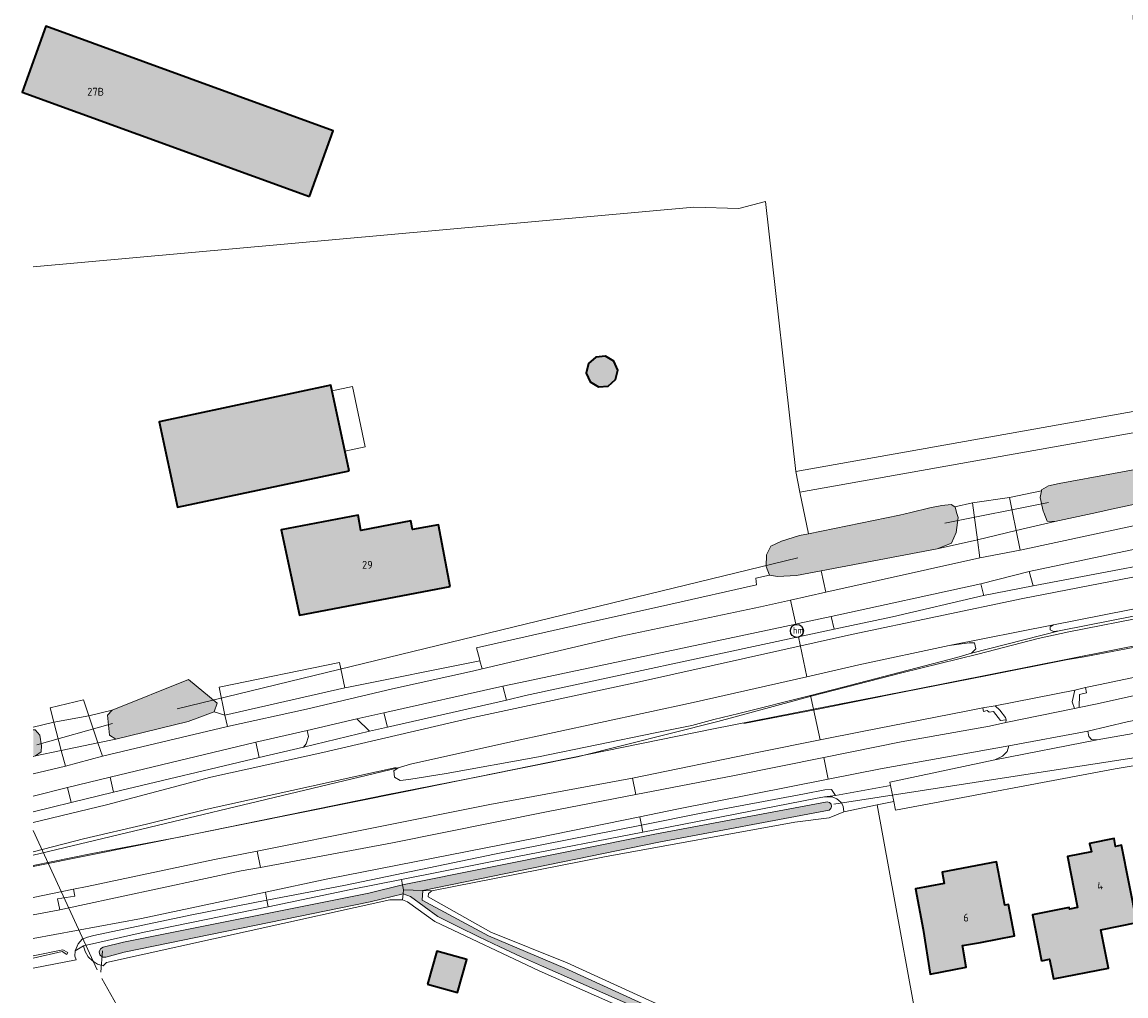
# Model space of a CAD drawing. Header units: metres. Extents: x 46249 to 49371, y 390656 to 391846.
# Tile 15 of 44: x 48129 to 48255, y 391445 to 391556. Entities that reach past the tile are written whole.
import ezdxf
from ezdxf.enums import TextEntityAlignment as Align

# ---------------------------------------------------------------- set-up
doc = ezdxf.new("R2010")
doc.units = ezdxf.units.M
for name, color, linetype, lineweight in [('B-WE-GR-GRAS_KRUIDENRIJK-G', 80, 'Continuous', 18), ('B-WE-GR-HAAG-G', 90, 'GR-HAAG1-SO', 13), ('B-WE-GR-HOUTWAL-G', 40, 'Continuous', 13), ('B-WE-IE-MEUBILAIR-S', 7, 'Continuous', 25), ('B-WE-KW-KUNSTWERK_DUIKER-G', 170, 'Continuous', 18), ('B-WE-OG-BEBOUWING-G', 7, 'Continuous', 35), ('B-WE-OG-BEBOUWING_HUISNUMMER-T18', 10, 'Continuous', 18), ('B-WE-OG-BEBOUWING_LUIFEL-G', 7, 'Continuous', 18), ('B-WE-OG-TERREIN_ERF-G', 7, 'Continuous', 18), ('B-WE-OG-TERREIN_OEVER-G', 7, 'Continuous', 18), ('B-WE-OG-WATER_SLOOT-G', 120, 'Continuous', 18), ('B-WE-VH-GESLOTENVERHARDING_ASFALT-G', 10, 'Continuous', 18), ('B-WE-VH-GESLOTENVERHARDING_BETON-G', 10, 'Continuous', 18), ('B-WE-VH-HALFVERHARDING_GRASBETONSTEEN-G', 130, 'Continuous', 18), ('B-WE-VH-OPENVERHARDING_BETONELEMENT-G', 90, 'Continuous', 18), ('B-WE-VH-OPENVERHARDING_BETONSTRAATSTEEN-G', 90, 'Continuous', 18), ('B-WE-VH-OPENVERHARDING_STRAATBAKSTEEN-G', 90, 'Continuous', 18), ('B-WE-VW-MARKERING-G', 7, 'Continuous', 18)]:
    doc.layers.add(name, color=color, linetype=linetype, lineweight=lineweight)
doc.layers.add('B-WE-OG-BEBOUWING-V', color=7, linetype='Continuous', lineweight=18, true_color=0xd46868)
doc.layers.add('B-WE-OG-WATER_SLOOT-V', color=7, linetype='Continuous', lineweight=18, true_color=0x99cae9)
doc.styles.add('NLCS-ISO', font='NLCS-ISO.ttf')
doc.styles.add('NLCS-ISO-ANNOTATIEF-T18', font='NLCS-ISO.ttf', dxfattribs={"height": 1.8})
doc.linetypes.add('GR-HAAG1-SO', pattern='A,6,[176,NLCS.SHX,S=0.125,R=0,X=0,Y=0],-2', length=8)

# ---------------------------------------------------------------- blocks, each defined once
blk = doc.blocks.new('SIE-MEUBILAIR_PAAL_HECTOMETER-SO')
blk.add_circle((0, 0), 0.75)
at = {"style": 'NLCS-ISO'}
blk.add_text('hm', height=0.75, dxfattribs=at).set_placement((0.16, 0.07), align=Align.MIDDLE_CENTER)

msp = doc.modelspace()

# ---------------------------------------------------------------- hatches: boundary and pattern name
at = {"layer": 'B-WE-OG-BEBOUWING-V'}
for points in [[(48161.81, 391536.221), (48164.542, 391543.723), (48131.607, 391555.743), (48128.905, 391548.167)], [(48194.918, 391514.383), (48196.032, 391514.487), (48196.873, 391515.225), (48197.119, 391516.317), (48196.676, 391517.344), (48195.714, 391517.916), (48194.6, 391517.812), (48193.759, 391517.074), (48193.514, 391515.982), (48193.956, 391514.955)], [(48166.358, 391504.788), (48164.284, 391514.572), (48144.618, 391510.403), (48146.692, 391500.62)], [(48177.92, 391491.51), (48176.58, 391498.6), (48173.63, 391498.04), (48173.44, 391499.03), (48167.72, 391497.93), (48167.38, 391499.71), (48158.59, 391498.03), (48160.67, 391488.22)], [(48245.651, 391448.627), (48246.59, 391448.812), (48246.885, 391447.318), (48247.037, 391446.546), (48253.323, 391447.787), (48252.454, 391452.19), (48256.58, 391453.004), (48254.828, 391461.881), (48254.136, 391461.744), (48253.961, 391462.631), (48251.172, 391462.08), (48251.365, 391461.106), (48248.628, 391460.566), (48249.779, 391454.739), (48248.859, 391454.557), (48248.822, 391454.745), (48244.608, 391453.913)], [(48232.113, 391452.229), (48232.916, 391447.089), (48237.047, 391447.901), (48236.623, 391450.373), (48238.669, 391450.729), (48242.578, 391451.476), (48241.889, 391455.085), (48241.453, 391455.002), (48240.503, 391459.982), (48234.271, 391458.792), (48234.519, 391457.49), (48231.229, 391456.862)], [(48175.333, 391445.96), (48178.784, 391444.993), (48179.844, 391448.775), (48176.392, 391449.741)]]:
    msp.add_hatch(color=256, dxfattribs=at).paths.add_polyline_path(points)
at = {"layer": 'B-WE-OG-WATER_SLOOT-V'}
for points in [[(48265.001, 391503.297), (48264.889, 391504.72), (48264.774, 391506.021), (48264.506, 391506.408), (48264.016, 391506.355), (48260.122, 391505.597), (48247.687, 391503.311), (48246.46, 391503.072), (48245.672, 391502.582), (48245.654, 391502.479), (48245.519, 391501.714), (48245.859, 391500.164), (48245.923, 391500), (48246.312, 391498.995), (48247.198, 391498.964), (48251.992, 391500), (48253.672, 391500.363), (48263.52, 391502.482), (48264.61, 391502.769)], [(48235.746, 391500.643), (48235.296, 391500.9), (48234.255, 391500.796), (48232.86, 391500.53), (48230.684, 391500), (48229.407, 391499.689), (48218.96, 391497.56), (48217.95, 391497.354), (48215.89, 391496.702), (48214.673, 391496.143), (48214.151, 391495.143), (48214.113, 391493.814), (48214.508, 391492.814), (48215.438, 391492.675), (48217.579, 391492.791), (48220.404, 391493.327), (48233.725, 391495.854), (48235.341, 391496.482), (48235.867, 391497.726), (48236.096, 391499.434), (48235.94, 391500), (48235.765, 391500.632)], [(48139.23, 391477.33), (48138.695, 391476.78), (48138.91, 391474.487), (48139.646, 391474.012), (48147.92, 391476.041), (48150.918, 391477.14), (48151.233, 391478.144), (48147.982, 391480.877)], [(48130.193, 391475.113), (48130.193, 391472.051), (48130.443, 391472.117), (48131.093, 391472.564), (48131.136, 391473.266), (48130.943, 391474.477), (48130.388, 391475.082)], [(48172.475, 391457.321), (48172.589, 391456.751), (48174.791, 391456.681), (48201.823, 391462.229), (48221.355, 391465.9), (48221.548, 391466.076), (48221.624, 391466.327), (48221.56, 391466.581), (48221.375, 391466.766), (48221.121, 391466.83), (48201.581, 391463.158)], [(48172.547, 391456.286), (48172.589, 391456.751), (48172.475, 391457.321), (48168.6, 391456.372), (48140.525, 391450.779), (48138.197, 391450.19), (48137.871, 391450.004), (48137.725, 391449.659), (48137.817, 391449.295), (48138.11, 391449.061), (48138.485, 391449.052), (48140.593, 391449.601), (48168.757, 391455.379)], [(48191.054, 391447.765), (48182.307, 391451.473), (48174.716, 391455.569), (48174.791, 391456.681), (48172.589, 391456.751), (48172.547, 391456.286), (48173.374, 391455.981), (48176.531, 391453.718), (48178.875, 391452.524), (48181.234, 391451.362), (48183.609, 391450.23), (48185.998, 391449.13), (48188.402, 391448.062), (48224.546, 391432.118), (48229.074, 391429.677), (48234.907, 391427.017), (48240.251, 391424.363), (48244.087, 391421.973), (48246.643, 391420.137), (48250.311, 391416.618), (48251.199, 391414.995), (48251.752, 391413.124), (48252.244, 391409.537), (48251.953, 391407.828), (48250.796, 391403.527), (48249.384, 391399.955), (48248.949, 391399.182), (48248.682, 391398.678), (48248.693, 391398.535), (48248.769, 391398.413), (48248.892, 391398.339), (48249.036, 391398.33), (48249.167, 391398.388), (48249.984, 391399.559), (48252.085, 391404.462), (48252.675, 391406.334), (48253.04, 391407.964), (48253.25, 391412.432), (48253.061, 391413.658), (48252.644, 391414.819), (48251.914, 391416.226), (48251.146, 391417.382), (48249.922, 391418.86), (48246.763, 391421.672), (48243.074, 391424.055), (48239.971, 391425.708), (48218.736, 391435.732), (48203.527, 391442.106)]]:
    msp.add_hatch(color=256, dxfattribs=at).paths.add_polyline_path(points)

# ---------------------------------------------------------------- linework, layer by layer
at = {"layer": 'B-WE-GR-GRAS_KRUIDENRIJK-G', "ltscale": 0.2, "flags": 128}
for points in [[(48217.507, 391504.688), (48217.985, 391502.343), (48259.36, 391509.717), (48258.925, 391512.07), (48217.507, 391504.688)], [(48247.198, 391498.964), (48242.772, 391497.929), (48243.228, 391495.671), (48263.109, 391499.953), (48263.296, 391500), (48274.667, 391502.852), (48275.241, 391503.316), (48275.252, 391503.927), (48275.018, 391504.527), (48274.193, 391504.557), (48268.032, 391502.678), (48265.22, 391501.984), (48265.703, 391502.832), (48265.512, 391506.538), (48264.506, 391506.408), (48264.774, 391506.021), (48264.889, 391504.72), (48265.001, 391503.297), (48264.61, 391502.769), (48263.52, 391502.482), (48253.672, 391500.363), (48251.992, 391500), (48247.198, 391498.964)], [(48242.772, 391497.929), (48247.198, 391498.964), (48246.312, 391498.995), (48245.923, 391500), (48245.859, 391500.164), (48245.519, 391501.714), (48245.654, 391502.479), (48242.005, 391501.729), (48242.354, 391500), (48242.772, 391497.929)], [(48233.725, 391495.854), (48238.31, 391496.882), (48237.76, 391501.101), (48235.746, 391500.643), (48235.765, 391500.632), (48235.94, 391500), (48236.096, 391499.434), (48235.867, 391497.726), (48235.341, 391496.482), (48233.725, 391495.854)], [(48273.102, 391497.255), (48274.226, 391497.74), (48274.692, 391498.144), (48275.027, 391498.994), (48275.21, 391499.832), (48269.564, 391498.571), (48244.239, 391493.224), (48244.684, 391491.596), (48266.503, 391495.721), (48273.102, 391497.255)], [(48238.31, 391496.882), (48233.725, 391495.854), (48220.404, 391493.327), (48220.954, 391490.861), (48238.582, 391494.79), (48238.31, 391496.882)], [(48216.928, 391489.963), (48220.954, 391490.861), (48220.404, 391493.327), (48217.579, 391492.791), (48215.438, 391492.675), (48214.508, 391492.814), (48212.945, 391492.485), (48213.032, 391491.717), (48203.212, 391489.504), (48192.945, 391487.185), (48180.967, 391484.501), (48181.281, 391483.226), (48181.342, 391483.018), (48181.615, 391482.079), (48197.511, 391485.815), (48213.482, 391489.195), (48216.928, 391489.963)], [(48239.01, 391490.473), (48239.013, 391490.611), (48238.713, 391491.823), (48221.57, 391488.096), (48221.9, 391486.615), (48228.606, 391488.058), (48239.01, 391490.473)], [(48221.57, 391488.096), (48217.773, 391487.27), (48217.505, 391487.213), (48185.997, 391480.513), (48183.984, 391480.108), (48184.399, 391478.494), (48186.559, 391479.01), (48217.816, 391485.736), (48221.9, 391486.615), (48221.57, 391488.096)], [(48286.861, 391483.611), (48286.824, 391484.131), (48286.543, 391484.686), (48286.142, 391485.32), (48285.171, 391485.735), (48283.896, 391486.2), (48282.628, 391486.453), (48280.208, 391485.959), (48267.572, 391483.492), (48252.383, 391480.271), (48250.688, 391479.942), (48250.821, 391479.333), (48250.02, 391479.134), (48249.988, 391477.653), (48252.05, 391478.077), (48265.19, 391480.997), (48274.498, 391482.804), (48279.382, 391483.315), (48282.87, 391483.483), (48285.76, 391483.6), (48286.861, 391483.611)], [(48283.887, 391477.031), (48287.606, 391477.081), (48287.534, 391480.191), (48284.279, 391480.203), (48279.707, 391480.023), (48276.786, 391479.906), (48274.502, 391479.519), (48270.838, 391478.895), (48263.357, 391477.56), (48255.475, 391476.002), (48250.963, 391474.935), (48251.075, 391474.337), (48251.39, 391473.995), (48252.015, 391473.938), (48257.442, 391474.913), (48257.613, 391474.129), (48269.758, 391476.546), (48271.201, 391476.933), (48283.887, 391477.031)], [(48241.574, 391475.934), (48241.594, 391476.239), (48240.951, 391476.148), (48240.158, 391477.213), (48239.657, 391477.118), (48239.452, 391477.294), (48239.029, 391477.193), (48238.941, 391477.616), (48237.042, 391477.216), (48225.105, 391474.9), (48220.294, 391473.932), (48213.296, 391472.525), (48198.817, 391469.555), (48199.179, 391467.68), (48210.498, 391469.869), (48220.713, 391471.938), (48229.593, 391473.736), (48239.707, 391475.514), (48241.574, 391475.934)], [(48240.33, 391471.653), (48241.178, 391472.066), (48241.707, 391472.622), (48241.932, 391473.245), (48227.215, 391470.63), (48221.237, 391469.443), (48203.889, 391465.997), (48199.672, 391465.132), (48199.855, 391464.186), (48206.857, 391465.573), (48218.497, 391467.744), (48220.861, 391468.223), (48221.602, 391468.266), (48222.052, 391467.588), (48228.367, 391468.728), (48228.289, 391469.114), (48240.33, 391471.653)], [(48171.347, 391462.137), (48188.984, 391465.709), (48199.179, 391467.68), (48198.817, 391469.555), (48182.488, 391466.526), (48155.83, 391461.195), (48156.202, 391459.336), (48171.347, 391462.137)], [(48220.797, 391467.4), (48222.052, 391467.588), (48221.602, 391468.266), (48220.861, 391468.223), (48218.497, 391467.744), (48206.857, 391465.573), (48199.855, 391464.186), (48200.011, 391463.38), (48219.788, 391467.234), (48220.797, 391467.4)], [(48228.367, 391468.728), (48222.052, 391467.588), (48220.797, 391467.4), (48221.681, 391467.425), (48222.225, 391467.178), (48222.432, 391467.015), (48222.731, 391466.779), (48222.955, 391466.347), (48223.002, 391465.712), (48226.83, 391466.497), (48228.739, 391466.888), (48228.367, 391468.728)], [(48231.73, 391430.337), (48233.045, 391432.434), (48226.83, 391466.497), (48223.002, 391465.712), (48221.339, 391465.015), (48217.415, 391464.496), (48195.596, 391460.56), (48175.82, 391456.649), (48175.437, 391456.33), (48175.411, 391455.944), (48182.6, 391451.893), (48191.317, 391448.379), (48203.794, 391442.718), (48219.008, 391436.342), (48231.73, 391430.337)], [(48199.855, 391464.186), (48199.672, 391465.132), (48187.86, 391462.71), (48163.913, 391458.006), (48156.77, 391456.494), (48156.955, 391455.572), (48165.936, 391457.3), (48183.003, 391460.849), (48199.855, 391464.186)], [(48185.439, 391460.541), (48200.011, 391463.38), (48199.855, 391464.186), (48183.003, 391460.849), (48165.936, 391457.3), (48156.955, 391455.572), (48157.104, 391454.828), (48166.562, 391456.779), (48172.353, 391457.933), (48185.439, 391460.541)], [(48155.83, 391461.195), (48150.942, 391460.218), (48136.375, 391457.144), (48134.807, 391456.818), (48134.951, 391456.023), (48132.946, 391455.742), (48133.236, 391454.483), (48135.512, 391454.978), (48153.991, 391458.927), (48156.202, 391459.336), (48155.83, 391461.195)], [(48157.104, 391454.828), (48156.955, 391455.572), (48148.329, 391453.912), (48137.107, 391451.52), (48136.413, 391451.344), (48135.798, 391451.105), (48135.329, 391450.587), (48134.991, 391449.782), (48135.953, 391450.327), (48142.903, 391451.899), (48157.104, 391454.828)]]:
    msp.add_lwpolyline(points, close=True, dxfattribs=at)
for points in [[(48130.193, 391475.113), (48130.388, 391475.082), (48130.943, 391474.477), (48131.136, 391473.266), (48131.093, 391472.564), (48130.443, 391472.117), (48133.397, 391472.726), (48132.558, 391475.954), (48130.193, 391475.415)], [(48130.193, 391470.065), (48133.861, 391470.941), (48133.397, 391472.726), (48130.443, 391472.117), (48130.193, 391472.051)], [(48130.193, 391465.692), (48134.537, 391466.769), (48134.11, 391468.479), (48130.193, 391467.511)], [(48130.193, 391447.776), (48135.099, 391448.751), (48134.961, 391449.166), (48134.991, 391449.782), (48135.329, 391450.587), (48135.798, 391451.105), (48136.413, 391451.344), (48137.107, 391451.52), (48148.329, 391453.912), (48156.955, 391455.572), (48156.77, 391456.494), (48142.58, 391453.491), (48130.193, 391451.183)], [(48130.193, 391449.18), (48133.554, 391449.899), (48134.144, 391449.578), (48134.04, 391449.353), (48133.484, 391449.675), (48130.193, 391448.93)]]:
    msp.add_lwpolyline(points, dxfattribs=at)
at = {"layer": 'B-WE-GR-HAAG-G', "ltscale": 0.2, "flags": 128}
msp.add_lwpolyline([(48130.193, 391447.776), (48135.099, 391448.751)], dxfattribs=at)
at = {"layer": 'B-WE-GR-HOUTWAL-G', "ltscale": 0.2, "flags": 128}
msp.add_lwpolyline([(48229.407, 391499.689), (48230.684, 391500), (48232.86, 391500.53), (48234.255, 391500.796), (48235.296, 391500.9), (48235.746, 391500.643), (48237.76, 391501.101), (48242.005, 391501.729), (48245.654, 391502.479), (48245.672, 391502.582), (48246.46, 391503.072), (48247.687, 391503.311), (48260.122, 391505.597), (48259.36, 391509.717), (48217.985, 391502.343), (48218.96, 391497.56), (48229.407, 391499.689)], close=True, dxfattribs=at)
at = {"layer": 'B-WE-KW-KUNSTWERK_DUIKER-G', "ltscale": 0.2, "flags": 128}
for points in [[(48234.6, 391498.79), (48246.45, 391501.14)], [(48146.68, 391477.51), (48217.75, 391494.81)], [(48130.59, 391473.39), (48139.26, 391475.82)], [(48269.594, 391473.94), (48221.882, 391466.573)], [(48130.193, 391463.555), (48137.517, 391447.611)], [(48138.1, 391449.77), (48137.931, 391447.315)], [(48154.875, 391416.656), (48138.036, 391446.6)]]:
    msp.add_lwpolyline(points, dxfattribs=at)
at = {"layer": 'B-WE-OG-BEBOUWING-G', "ltscale": 0.2, "flags": 128}
for points in [[(48161.81, 391536.221), (48164.542, 391543.723), (48131.607, 391555.743), (48128.905, 391548.167), (48161.81, 391536.221)], [(48194.918, 391514.383), (48196.032, 391514.487), (48196.873, 391515.225), (48197.119, 391516.317), (48196.676, 391517.344), (48195.714, 391517.916), (48194.6, 391517.812), (48193.759, 391517.074), (48193.514, 391515.982), (48193.956, 391514.955), (48194.918, 391514.383)], [(48166.358, 391504.788), (48164.284, 391514.572), (48144.618, 391510.403), (48146.692, 391500.62), (48166.358, 391504.788)], [(48177.92, 391491.51), (48176.58, 391498.6), (48173.63, 391498.04), (48173.44, 391499.03), (48167.72, 391497.93), (48167.38, 391499.71), (48158.59, 391498.03), (48160.67, 391488.22), (48177.92, 391491.51)], [(48245.651, 391448.627), (48246.59, 391448.812), (48246.885, 391447.318), (48247.037, 391446.546), (48253.323, 391447.787), (48252.454, 391452.19), (48256.58, 391453.004), (48254.828, 391461.881), (48254.136, 391461.744), (48253.961, 391462.631), (48251.172, 391462.08), (48251.365, 391461.106), (48248.628, 391460.566), (48249.779, 391454.739), (48248.859, 391454.557), (48248.822, 391454.745), (48244.608, 391453.913), (48245.651, 391448.627)], [(48232.113, 391452.229), (48232.916, 391447.089), (48237.047, 391447.901), (48236.623, 391450.373), (48238.669, 391450.729), (48242.578, 391451.476), (48241.889, 391455.085), (48241.453, 391455.002), (48240.503, 391459.982), (48234.271, 391458.792), (48234.519, 391457.49), (48231.229, 391456.862), (48232.113, 391452.229)], [(48175.333, 391445.96), (48178.784, 391444.993), (48179.844, 391448.775), (48176.392, 391449.741), (48175.333, 391445.96)]]:
    msp.add_lwpolyline(points, close=True, dxfattribs=at)
at = {"layer": 'B-WE-OG-BEBOUWING_LUIFEL-G', "ltscale": 0.2, "flags": 128}
msp.add_lwpolyline([(48166.741, 391514.434), (48164.418, 391513.942), (48165.881, 391507.038), (48168.204, 391507.53), (48166.741, 391514.434)], close=True, dxfattribs=at)
at = {"layer": 'B-WE-OG-TERREIN_ERF-G', "ltscale": 0.2, "flags": 128}
for points in [[(48130.193, 391528.162), (48205.834, 391534.984), (48210.993, 391534.852), (48214.055, 391535.656), (48217.507, 391504.688), (48258.925, 391512.07), (48256.004, 391559.288), (48208.479, 391587.107), (48169.056, 391609.2), (48130.193, 391624.028)], [(48130.193, 391475.415), (48132.558, 391475.954), (48132.129, 391477.604), (48135.951, 391478.545), (48136.568, 391476.691), (48139.23, 391477.33), (48147.982, 391480.877), (48151.233, 391478.144), (48150.918, 391477.14), (48152.134, 391476.763), (48151.473, 391479.997), (48165.274, 391482.818), (48165.881, 391479.892), (48166.097, 391479.941), (48181.342, 391483.018), (48181.281, 391483.226), (48180.967, 391484.501), (48192.945, 391487.185), (48203.212, 391489.504), (48213.032, 391491.717), (48212.945, 391492.485), (48214.508, 391492.814), (48214.113, 391493.814), (48214.151, 391495.143), (48214.673, 391496.143), (48215.89, 391496.702), (48217.95, 391497.354), (48218.96, 391497.56), (48217.985, 391502.343), (48217.507, 391504.688), (48214.055, 391535.656), (48210.993, 391534.852), (48205.834, 391534.984), (48130.193, 391528.162)], [(48258.228, 391471.308), (48254.084, 391470.638), (48228.944, 391465.873), (48228.739, 391466.888), (48226.83, 391466.497), (48233.045, 391432.434)], [(48224.256, 391431.525), (48188.127, 391447.463), (48176.195, 391453.148), (48173.062, 391455.393), (48172.485, 391455.606), (48171.017, 391455.607), (48138.589, 391448.447), (48138.198, 391448.047), (48137.549, 391448.251), (48136.969, 391448.605), (48136.492, 391449.09), (48136.147, 391449.675), (48135.953, 391450.327), (48134.991, 391449.782), (48134.961, 391449.166), (48135.099, 391448.751), (48130.193, 391447.776)]]:
    msp.add_lwpolyline(points, dxfattribs=at)
for points in [[(48161.81, 391536.221), (48128.905, 391548.167), (48131.607, 391555.743), (48164.542, 391543.723), (48161.81, 391536.221)], [(48194.918, 391514.383), (48193.956, 391514.955), (48193.514, 391515.982), (48193.759, 391517.074), (48194.6, 391517.812), (48195.714, 391517.916), (48196.676, 391517.344), (48197.119, 391516.317), (48196.873, 391515.225), (48196.032, 391514.487), (48194.918, 391514.383)], [(48146.692, 391500.62), (48144.618, 391510.403), (48164.284, 391514.572), (48166.358, 391504.788), (48146.692, 391500.62)], [(48158.59, 391498.03), (48167.38, 391499.71), (48167.72, 391497.93), (48173.44, 391499.03), (48173.63, 391498.04), (48176.58, 391498.6), (48177.92, 391491.51), (48160.67, 391488.22), (48158.59, 391498.03)], [(48245.651, 391448.627), (48244.608, 391453.913), (48248.822, 391454.745), (48248.859, 391454.557), (48249.779, 391454.739), (48248.628, 391460.566), (48251.365, 391461.106), (48251.172, 391462.08), (48253.961, 391462.631), (48254.136, 391461.744), (48254.828, 391461.881), (48256.58, 391453.004), (48252.454, 391452.19), (48253.323, 391447.787), (48247.037, 391446.546), (48246.885, 391447.318), (48246.59, 391448.812), (48245.651, 391448.627)], [(48240.503, 391459.982), (48241.453, 391455.002), (48241.889, 391455.085), (48242.578, 391451.476), (48238.669, 391450.729), (48236.623, 391450.373), (48237.047, 391447.901), (48232.916, 391447.089), (48232.113, 391452.229), (48231.229, 391456.862), (48234.519, 391457.49), (48234.271, 391458.792), (48240.503, 391459.982)], [(48176.392, 391449.741), (48179.844, 391448.775), (48178.784, 391444.993), (48175.333, 391445.96), (48176.392, 391449.741)]]:
    msp.add_lwpolyline(points, close=True, dxfattribs=at)
at = {"layer": 'B-WE-OG-TERREIN_OEVER-G', "ltscale": 0.2, "flags": 128}
for points in [[(48222.432, 391467.015), (48222.225, 391467.178), (48221.681, 391467.425), (48220.797, 391467.4), (48219.788, 391467.234), (48200.011, 391463.38), (48185.439, 391460.541), (48172.353, 391457.933), (48172.475, 391457.321), (48201.581, 391463.158), (48221.121, 391466.83), (48221.375, 391466.766), (48221.56, 391466.581), (48221.624, 391466.327), (48221.548, 391466.076), (48221.355, 391465.9), (48201.823, 391462.229), (48174.791, 391456.681), (48175.82, 391456.649), (48195.596, 391460.56), (48217.415, 391464.496), (48221.339, 391465.015), (48223.002, 391465.712), (48222.955, 391466.347), (48222.731, 391466.779), (48222.432, 391467.015)], [(48172.475, 391457.321), (48172.353, 391457.933), (48166.562, 391456.779), (48157.104, 391454.828), (48142.903, 391451.899), (48135.953, 391450.327), (48136.147, 391449.675), (48136.492, 391449.09), (48136.969, 391448.605), (48137.549, 391448.251), (48138.198, 391448.047), (48138.589, 391448.447), (48171.017, 391455.607), (48172.485, 391455.606), (48172.547, 391456.286), (48168.757, 391455.379), (48140.593, 391449.601), (48138.485, 391449.052), (48138.11, 391449.061), (48137.817, 391449.295), (48137.725, 391449.659), (48137.871, 391450.004), (48138.197, 391450.19), (48140.525, 391450.779), (48168.6, 391456.372), (48172.475, 391457.321)]]:
    msp.add_lwpolyline(points, close=True, dxfattribs=at)
for points in [[(48203.794, 391442.718), (48191.317, 391448.379), (48182.6, 391451.893), (48182.6, 391451.893), (48175.411, 391455.944), (48175.437, 391456.33), (48175.82, 391456.649), (48174.791, 391456.681), (48174.716, 391455.569), (48182.307, 391451.473), (48191.054, 391447.765), (48203.527, 391442.106)], [(48224.546, 391432.118), (48188.402, 391448.062), (48185.998, 391449.13), (48183.609, 391450.23), (48181.234, 391451.362), (48178.875, 391452.524), (48176.531, 391453.718), (48173.374, 391455.981), (48172.547, 391456.286), (48172.485, 391455.606), (48173.062, 391455.393), (48176.195, 391453.148), (48188.127, 391447.463), (48224.256, 391431.525)]]:
    msp.add_lwpolyline(points, dxfattribs=at)
at = {"layer": 'B-WE-OG-WATER_SLOOT-G', "ltscale": 0.2, "flags": 128}
for points in [[(48265.001, 391503.297), (48264.889, 391504.72), (48264.774, 391506.021), (48264.506, 391506.408), (48264.016, 391506.355), (48260.122, 391505.597), (48247.687, 391503.311), (48246.46, 391503.072), (48245.672, 391502.582), (48245.654, 391502.479), (48245.519, 391501.714), (48245.859, 391500.164), (48245.923, 391500), (48246.312, 391498.995), (48247.198, 391498.964), (48251.992, 391500), (48253.672, 391500.363), (48263.52, 391502.482), (48264.61, 391502.769), (48265.001, 391503.297)], [(48235.746, 391500.643), (48235.296, 391500.9), (48234.255, 391500.796), (48232.86, 391500.53), (48230.684, 391500), (48229.407, 391499.689), (48218.96, 391497.56), (48217.95, 391497.354), (48215.89, 391496.702), (48214.673, 391496.143), (48214.151, 391495.143), (48214.113, 391493.814), (48214.508, 391492.814), (48215.438, 391492.675), (48217.579, 391492.791), (48220.404, 391493.327), (48233.725, 391495.854), (48235.341, 391496.482), (48235.867, 391497.726), (48236.096, 391499.434), (48235.94, 391500), (48235.765, 391500.632), (48235.746, 391500.643)], [(48139.23, 391477.33), (48138.695, 391476.78), (48138.91, 391474.487), (48139.646, 391474.012), (48147.92, 391476.041), (48150.918, 391477.14), (48151.233, 391478.144), (48147.982, 391480.877), (48139.23, 391477.33)], [(48172.475, 391457.321), (48172.589, 391456.751), (48174.791, 391456.681), (48201.823, 391462.229), (48221.355, 391465.9), (48221.548, 391466.076), (48221.624, 391466.327), (48221.56, 391466.581), (48221.375, 391466.766), (48221.121, 391466.83), (48201.581, 391463.158), (48172.475, 391457.321)], [(48172.547, 391456.286), (48172.589, 391456.751), (48172.475, 391457.321), (48168.6, 391456.372), (48140.525, 391450.779), (48138.197, 391450.19), (48137.871, 391450.004), (48137.725, 391449.659), (48137.817, 391449.295), (48138.11, 391449.061), (48138.485, 391449.052), (48140.593, 391449.601), (48168.757, 391455.379), (48172.547, 391456.286)]]:
    msp.add_lwpolyline(points, close=True, dxfattribs=at)
for points in [[(48130.193, 391472.051), (48130.443, 391472.117), (48131.093, 391472.564), (48131.136, 391473.266), (48130.943, 391474.477), (48130.388, 391475.082), (48130.193, 391475.113)], [(48203.527, 391442.106), (48191.054, 391447.765), (48191.054, 391447.765), (48182.307, 391451.473), (48174.716, 391455.569), (48174.791, 391456.681), (48172.589, 391456.751), (48172.547, 391456.286), (48173.374, 391455.981), (48176.531, 391453.718), (48178.875, 391452.524), (48181.234, 391451.362), (48183.609, 391450.23), (48185.998, 391449.13), (48188.402, 391448.062), (48224.546, 391432.118)]]:
    msp.add_lwpolyline(points, dxfattribs=at)
at = {"layer": 'B-WE-VH-GESLOTENVERHARDING_ASFALT-G', "ltscale": 0.2, "flags": 128}
for points in [[(48242.354, 391500), (48242.005, 391501.729), (48237.76, 391501.101), (48238.31, 391496.882), (48242.772, 391497.929), (48242.354, 391500)], [(48219.22, 391479.046), (48219.553, 391477.461), (48230.933, 391479.695), (48266.908, 391486.81), (48289.767, 391491.271), (48298.423, 391492.89), (48313.45, 391495.492), (48317.611, 391496.153), (48317.104, 391499.463), (48314.105, 391499.057), (48306.98, 391497.959), (48301.568, 391497), (48288.196, 391494.362), (48286.003, 391493.957), (48273.828, 391491.604), (48250.978, 391487.099), (48247.68, 391486.424), (48237.641, 391483.88), (48235.967, 391483.39), (48222.902, 391479.982), (48219.22, 391479.046)], [(48242.772, 391497.929), (48238.31, 391496.882), (48238.582, 391494.79), (48243.228, 391495.671), (48242.772, 391497.929)], [(48244.239, 391493.224), (48238.713, 391491.823), (48239.013, 391490.611), (48239.01, 391490.473), (48244.684, 391491.596), (48244.239, 391493.224)], [(48237.641, 391483.88), (48247.68, 391486.424), (48247.022, 391486.374), (48246.659, 391486.549), (48246.65, 391486.916), (48247.036, 391487.123), (48235.074, 391484.75), (48237.357, 391485.077), (48237.967, 391485.051), (48238.139, 391484.391), (48237.641, 391483.88)], [(48249.182, 391478.296), (48249.471, 391479.649), (48240.337, 391477.858), (48240.871, 391477.343), (48241.519, 391476.493), (48241.594, 391476.239), (48241.574, 391475.934), (48249.452, 391477.549), (48249.182, 391478.296)], [(48132.558, 391475.954), (48136.568, 391476.691), (48135.951, 391478.545), (48132.129, 391477.604), (48132.558, 391475.954)], [(48136.568, 391476.691), (48132.558, 391475.954), (48133.397, 391472.726), (48137.595, 391473.604), (48136.568, 391476.691)], [(48167.242, 391476.34), (48161.539, 391475.007), (48161.712, 391474.32), (48161.45, 391473.507), (48161.136, 391473.102), (48168.706, 391474.945), (48167.242, 391476.34)], [(48137.595, 391473.604), (48133.397, 391472.726), (48133.861, 391470.941), (48138.099, 391472.089), (48137.595, 391473.604)], [(48138.98, 391469.682), (48134.11, 391468.479), (48134.537, 391466.769), (48139.361, 391467.966), (48138.98, 391469.682)]]:
    msp.add_lwpolyline(points, close=True, dxfattribs=at)
for points in [[(48263.109, 391499.953), (48243.228, 391495.671), (48238.582, 391494.79), (48220.954, 391490.861), (48216.928, 391489.963), (48216.928, 391489.963), (48217.505, 391487.213), (48217.773, 391487.27), (48221.57, 391488.096), (48238.713, 391491.823), (48244.239, 391493.224), (48269.564, 391498.571)], [(48266.503, 391495.721), (48244.684, 391491.596), (48239.01, 391490.473), (48228.606, 391488.058), (48221.9, 391486.615), (48217.816, 391485.736), (48217.816, 391485.736), (48218.773, 391481.174), (48224.75, 391482.532), (48235.074, 391484.75), (48247.036, 391487.123), (48273.152, 391492.288)], [(48130.193, 391467.511), (48134.11, 391468.479), (48138.98, 391469.682), (48155.659, 391473.67), (48161.539, 391475.007), (48167.242, 391476.34), (48170.34, 391477.05), (48183.984, 391480.108), (48185.997, 391480.513), (48217.505, 391487.213), (48216.928, 391489.963), (48213.482, 391489.195), (48197.511, 391485.815), (48181.615, 391482.079), (48180.497, 391481.816), (48171.328, 391479.786), (48161.498, 391477.478), (48152.432, 391475.459), (48138.099, 391472.089), (48133.861, 391470.941), (48130.193, 391470.065)], [(48266.908, 391486.81), (48230.933, 391479.695), (48219.553, 391477.461), (48219.553, 391477.461), (48220.294, 391473.932), (48225.105, 391474.9), (48237.042, 391477.216), (48238.941, 391477.616), (48240.337, 391477.858), (48249.471, 391479.649), (48250.688, 391479.942), (48252.383, 391480.271), (48267.572, 391483.492)], [(48130.193, 391460.714), (48171.972, 391470.745), (48173.385, 391471.148), (48184.523, 391473.642), (48205.77, 391478.22), (48218.773, 391481.174), (48217.816, 391485.736), (48186.559, 391479.01), (48184.399, 391478.494), (48170.743, 391475.396), (48168.706, 391474.945), (48161.136, 391473.102), (48156.046, 391471.907), (48139.361, 391467.966), (48134.537, 391466.769), (48130.193, 391465.692)], [(48265.19, 391480.997), (48252.05, 391478.077), (48249.988, 391477.653), (48249.452, 391477.549), (48241.574, 391475.934), (48239.707, 391475.514), (48229.593, 391473.736), (48220.713, 391471.938), (48220.713, 391471.938), (48221.237, 391469.443), (48227.215, 391470.63), (48241.932, 391473.245), (48250.963, 391474.935), (48255.475, 391476.002)], [(48130.193, 391459.451), (48172.869, 391468.04), (48208.074, 391475.208), (48219.553, 391477.461), (48219.22, 391479.046), (48210.989, 391476.952), (48208.135, 391476.268), (48205.617, 391475.594), (48201.43, 391474.736), (48188.055, 391472.006), (48177.477, 391470.083), (48173.216, 391469.409), (48172.206, 391469.289), (48171.571, 391469.667), (48171.491, 391470.387), (48171.972, 391470.745), (48130.193, 391460.714)], [(48130.193, 391455.876), (48134.807, 391456.818), (48136.375, 391457.144), (48150.942, 391460.218), (48155.83, 391461.195), (48182.488, 391466.526), (48198.817, 391469.555), (48213.296, 391472.525), (48220.294, 391473.932), (48219.553, 391477.461), (48208.074, 391475.208), (48172.869, 391468.04), (48130.193, 391459.451)], [(48130.193, 391451.183), (48142.58, 391453.491), (48156.77, 391456.494), (48163.913, 391458.006), (48187.86, 391462.71), (48199.672, 391465.132), (48203.889, 391465.997), (48221.237, 391469.443), (48220.713, 391471.938), (48210.498, 391469.869), (48199.179, 391467.68), (48188.984, 391465.709), (48171.347, 391462.137), (48156.202, 391459.336), (48153.991, 391458.927), (48135.512, 391454.978), (48133.236, 391454.483), (48130.193, 391453.883)]]:
    msp.add_lwpolyline(points, dxfattribs=at)
at = {"layer": 'B-WE-VH-GESLOTENVERHARDING_BETON-G', "ltscale": 0.2, "flags": 128}
for points in [[(48273.988, 391491.998), (48273.718, 391492.308), (48273.152, 391492.288), (48247.036, 391487.123), (48246.65, 391486.916), (48246.659, 391486.549), (48247.022, 391486.374), (48247.68, 391486.424), (48250.978, 391487.099), (48273.828, 391491.604), (48273.988, 391491.998)], [(48219.22, 391479.046), (48222.902, 391479.982), (48235.967, 391483.39), (48237.641, 391483.88), (48238.139, 391484.391), (48237.967, 391485.051), (48237.357, 391485.077), (48235.074, 391484.75), (48224.75, 391482.532), (48218.773, 391481.174), (48205.77, 391478.22), (48184.523, 391473.642), (48173.385, 391471.148), (48171.972, 391470.745), (48171.491, 391470.387), (48171.571, 391469.667), (48172.206, 391469.289), (48173.216, 391469.409), (48177.477, 391470.083), (48188.055, 391472.006), (48201.43, 391474.736), (48205.617, 391475.594), (48208.135, 391476.268), (48210.989, 391476.952), (48219.22, 391479.046)]]:
    msp.add_lwpolyline(points, close=True, dxfattribs=at)
at = {"layer": 'B-WE-VH-HALFVERHARDING_GRASBETONSTEEN-G', "ltscale": 0.2, "flags": 128}
for points in [[(48184.399, 391478.494), (48183.984, 391480.108), (48170.34, 391477.05), (48170.743, 391475.396), (48184.399, 391478.494)], [(48250.688, 391479.942), (48249.471, 391479.649), (48249.182, 391478.296), (48249.452, 391477.549), (48249.988, 391477.653), (48250.02, 391479.134), (48250.821, 391479.333), (48250.688, 391479.942)], [(48240.337, 391477.858), (48238.941, 391477.616), (48239.029, 391477.193), (48239.452, 391477.294), (48239.657, 391477.118), (48240.158, 391477.213), (48240.951, 391476.148), (48241.594, 391476.239), (48241.519, 391476.493), (48240.871, 391477.343), (48240.337, 391477.858)], [(48138.695, 391476.78), (48139.23, 391477.33), (48136.568, 391476.691), (48137.595, 391473.604), (48139.646, 391474.012), (48138.91, 391474.487), (48138.695, 391476.78)], [(48139.646, 391474.012), (48137.595, 391473.604), (48138.099, 391472.089), (48152.432, 391475.459), (48152.134, 391476.763), (48150.918, 391477.14), (48147.92, 391476.041), (48139.646, 391474.012)], [(48156.046, 391471.907), (48155.659, 391473.67), (48138.98, 391469.682), (48139.361, 391467.966), (48156.046, 391471.907)]]:
    msp.add_lwpolyline(points, close=True, dxfattribs=at)
msp.add_lwpolyline([(48130.193, 391453.883), (48133.236, 391454.483), (48132.946, 391455.742), (48134.951, 391456.023), (48134.807, 391456.818), (48130.193, 391455.876)], dxfattribs=at)
at = {"layer": 'B-WE-VH-OPENVERHARDING_BETONELEMENT-G', "ltscale": 0.2, "flags": 128}
msp.add_lwpolyline([(48130.193, 391448.93), (48133.484, 391449.675), (48134.04, 391449.353), (48134.144, 391449.578), (48133.554, 391449.899), (48130.193, 391449.18)], dxfattribs=at)
at = {"layer": 'B-WE-VH-OPENVERHARDING_BETONSTRAATSTEEN-G', "ltscale": 0.2, "flags": 128}
for points in [[(48171.328, 391479.786), (48180.497, 391481.816), (48181.615, 391482.079), (48181.342, 391483.018), (48166.097, 391479.941), (48165.881, 391479.892), (48152.134, 391476.763), (48152.432, 391475.459), (48161.498, 391477.478), (48171.328, 391479.786)], [(48165.274, 391482.818), (48151.473, 391479.997), (48152.134, 391476.763), (48165.881, 391479.892), (48165.274, 391482.818)], [(48161.45, 391473.507), (48161.712, 391474.32), (48161.539, 391475.007), (48155.659, 391473.67), (48156.046, 391471.907), (48161.136, 391473.102), (48161.45, 391473.507)], [(48228.739, 391466.888), (48228.944, 391465.873), (48254.084, 391470.638), (48258.228, 391471.308), (48257.613, 391474.129), (48257.442, 391474.913), (48252.015, 391473.938), (48240.33, 391471.653), (48228.289, 391469.114), (48228.367, 391468.728), (48228.739, 391466.888)], [(48252.015, 391473.938), (48251.39, 391473.995), (48251.075, 391474.337), (48250.963, 391474.935), (48241.932, 391473.245), (48241.707, 391472.622), (48241.178, 391472.066), (48240.33, 391471.653), (48252.015, 391473.938)]]:
    msp.add_lwpolyline(points, close=True, dxfattribs=at)
at = {"layer": 'B-WE-VH-OPENVERHARDING_STRAATBAKSTEEN-G', "ltscale": 0.2, "flags": 128}
msp.add_lwpolyline([(48170.34, 391477.05), (48167.242, 391476.34), (48168.706, 391474.945), (48170.743, 391475.396), (48170.34, 391477.05)], close=True, dxfattribs=at)
at = {"layer": 'B-WE-VW-MARKERING-G', "ltscale": 0.2, "flags": 128}
for points in [[(48130.193, 391464.488), (48138.567, 391466.518), (48150.511, 391469.655), (48163.352, 391472.486), (48180.57, 391476.523), (48199.622, 391480.59), (48223.879, 391486.017), (48243.512, 391490.134), (48263.601, 391494.045), (48276.21, 391496.727), (48285.382, 391498.583), (48292.28, 391499.807), (48293.411, 391500)], [(48130.193, 391459.551), (48136.94, 391460.923), (48147.097, 391462.851), (48159.602, 391465.374), (48170.616, 391467.636), (48181.319, 391469.741), (48192.519, 391472.006), (48208.591, 391476.058), (48219.418, 391478.995), (48229.655, 391481.638), (48238.354, 391483.782), (48245.264, 391485.552), (48248.805, 391486.329), (48258.127, 391488.167), (48268.084, 391490.142), (48288.789, 391494.207), (48299.382, 391496.278), (48310.124, 391498.075)], [(48256.952, 391484.669), (48250.562, 391483.466), (48248.492, 391483.101), (48239.455, 391481.334), (48229.737, 391479.405), (48220.078, 391477.452), (48211.56, 391475.814)], [(48150.093, 391465.99), (48171.76, 391470.774)], [(48150.093, 391465.99), (48143.148, 391464.29), (48135.926, 391462.586), (48130.193, 391461.131)]]:
    msp.add_lwpolyline(points, dxfattribs=at)

# ---------------------------------------------------------------- block references
at = {"layer": 'B-WE-IE-MEUBILAIR-S'}
msp.add_blockref('SIE-MEUBILAIR_PAAL_HECTOMETER-SO', (48217.643, 391486.426), dxfattribs=at)

# ---------------------------------------------------------------- texts
at = {"layer": 'B-WE-OG-BEBOUWING_HUISNUMMER-T18', "style": 'NLCS-ISO-ANNOTATIEF-T18'}
for s, p in [('27B', (48137.33, 391548.216)), ('29', (48168.447, 391494.001)), ('6', (48237.017, 391453.576))]:
    msp.add_text(s, height=0.9, dxfattribs=at).set_placement(p, align=Align.MIDDLE_CENTER)
msp.add_text('4', height=0.9, rotation=11.2, dxfattribs=at).set_placement((48252.357, 391457.225), align=Align.MIDDLE_CENTER)

doc.saveas('drawing.dxf')
